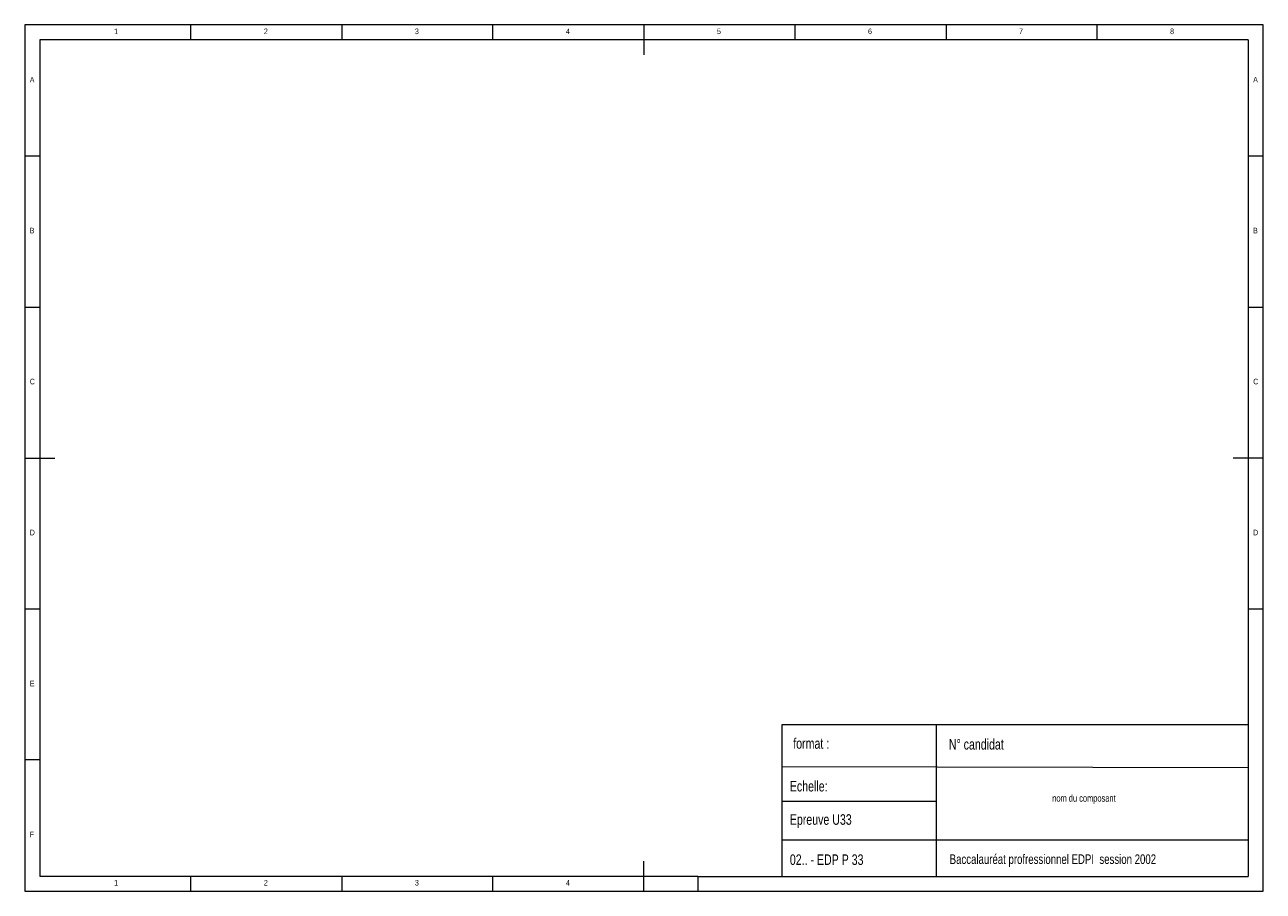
# Model space of a CAD drawing. Extents: x 5 to 415, y 5 to 292.
import ezdxf

# ---------------------------------------------------------------- set-up
doc = ezdxf.new("R2010")
doc.units = 0
doc.header["$MEASUREMENT"] = 0
doc.styles.add('SLDTEXTSTYLE0', font='txt', dxfattribs={"width": 0.75})

msp = doc.modelspace()

# ---------------------------------------------------------------- linework, layer by layer
at = {"color": 7, "linetype": 'Continuous', "lineweight": 0}
for p, q in [((415, 292), (5, 292)), ((5, 292), (5, 5)), ((60, 287), (60, 292)), ((110, 292), (110, 287)), ((160, 287), (160, 292)), ((210, 292), (210, 282)), ((260, 287), (260, 292)), ((310, 292), (310, 287)), ((360, 287), (360, 292)), ((415, 77.25), (415, 292)), ((410, 287), (10, 287)), ((10, 287), (10, 10)), ((410, 287), (410, 9.85)), ((10, 248.5), (5, 248.5)), ((415, 248.5), (410, 248.5)), ((5, 198.5), (10, 198.5)), ((410, 198.5), (415, 198.5)), ((5, 148.5), (15, 148.5)), ((415, 148.5), (405, 148.5)), ((5, 98.5), (10, 98.5)), ((410, 98.5), (415, 98.5)), ((415, 5), (415, 77.25)), ((255.73, 60.25), (410, 60.25)), ((255.73, 9.85), (255.73, 60.25)), ((306.67, 60.25), (306.67, 9.85)), ((10, 48.5), (5, 48.5)), ((410, 45.85), (255.73, 46.18)), ((306.67, 34.75), (255.73, 34.75)), ((255.73, 22), (410, 22)), ((210, 5), (210, 15)), ((10, 10), (227.8, 10)), ((60, 5), (60, 10)), ((110, 10), (110, 5)), ((160, 5), (160, 10)), ((227.8, 10), (227.8, 5)), ((227.8, 9.85), (410, 9.85)), ((5, 5), (227.8, 5)), ((227.8, 5), (415, 5))]:
    msp.add_line(p, q, dxfattribs=at)

# ---------------------------------------------------------------- texts
at = {"color": 7, "attachment_point": 1, "style": 'SLDTEXTSTYLE0'}
for s, insert, char_height in [('1', (34.58, 290.75), 1.85), ('2', (84.17, 290.75), 1.85), ('3', (134.17, 290.75), 1.85), ('4', (184.17, 290.75), 1.85), ('5', (234.17, 290.75), 1.85), ('6', (284.17, 290.75), 1.85), ('7', (334.17, 290.75), 1.85), ('8', (384.17, 290.75), 1.85), ('A', (6.67, 274.75), 1.85), ('A', (411.67, 274.75), 1.85), ('B', (6.67, 224.75), 1.85), ('B', (411.67, 224.75), 1.85), ('C', (6.67, 174.75), 1.85), ('C', (411.67, 174.75), 1.85), ('D', (6.67, 124.75), 1.85), ('D', (411.67, 124.75), 1.85), ('E', (6.67, 74.75), 1.85), ('format :', (259.41, 55.7), 3.5), ('N%%d candidat\\P', (310.92, 55.42), 3.5), ('Echelle:', (258.28, 41.55), 3.5), ('nom du composant', (345.16, 37.02), 2.3813), ('Epreuve U33\\P', (258.28, 30.51), 3.5), ('F', (6.67, 24.75), 1.85), ('02.. - EDP P 33', (258.28, 17.21), 3.5), ('Baccalauréat profressionnel EDPI  session 2002', (311.2, 17.21), 3.175), ('1', (34.58, 8.75), 1.85), ('2', (84.17, 8.75), 1.85), ('3', (134.17, 8.75), 1.85), ('4', (184.17, 8.75), 1.85)]:
    msp.add_mtext(s, dxfattribs=dict(at, insert=insert, char_height=char_height))

doc.saveas('drawing.dxf')
